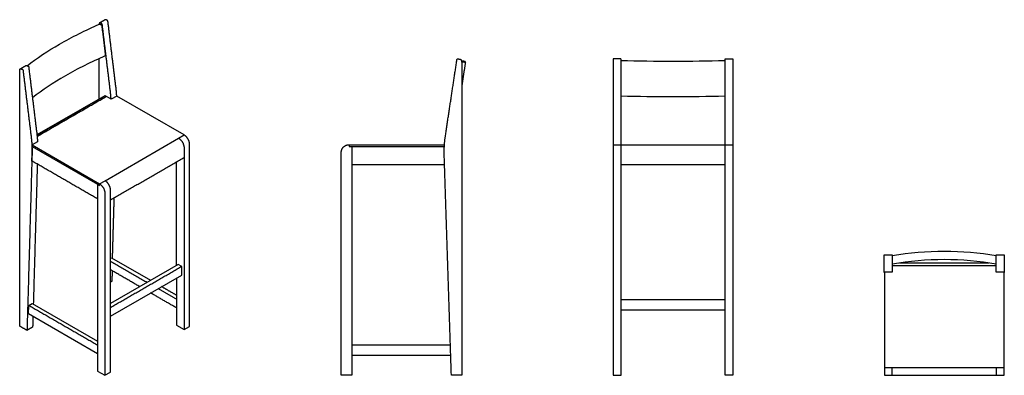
# Model space of a CAD drawing. Header units: millimetres. Extents: x -1623 to 1623, y -586 to 586.
import ezdxf

# ---------------------------------------------------------------- set-up
doc = ezdxf.new("R2010")
doc.units = ezdxf.units.MM
doc.layers.add('Défaut', color=7, linetype='Continuous', true_color=0x000000)

msp = doc.modelspace()

# ---------------------------------------------------------------- linework, layer by layer
at = {"layer": 'Défaut', "lineweight": -3}
for points in [[(-1342.9, 335.6), (-1566.4, 206.6)], [(-1080.6, 205.8), (-1081, 206.1), (-1303.3, 334.4), (-1321.7, 323.8), (-1337, 332.6), (-1341.9, 335.5)], [(-1582.6, 168.2), (-1366.7, 43.6), (-1360.3, 39.9), (-1360.3, 44.8), (-1341.9, 55.4), (-1099.4, 195.5), (-1081, 206.1)], [(-1564.5, 183.9), (-1564.2, 183.8), (-1582.6, 173.1), (-1582.6, 168.2)], [(-1582.6, 173.1), (-1360.3, 44.8), (-1359.9, 44.6)], [(-1105.8, -265.3), (-1105.8, -421.4), (-1081.4, -435.5), (-1063, -424.9), (-1063, 175.3)], [(-538, 173.8), (-537.4, 173.8), (-223, 173.8), (-222.7, 173.8)], [(-537.4, 173.8), (-537.4, 167.8), (-223, 167.8), (-223, 173.8)], [(-528.4, 167.8), (-528.4, 108.8), (-222.5, 108.8)], [(333.5, 173.8), (359.5, 173.8), (702.5, 173.8), (728.5, 173.8)], [(333.5, 173.8), (333.5, -586.2), (359.5, -586.2), (359.5, 173.8)], [(728.5, 173.8), (728.5, -586.2), (702.5, -586.2), (702.5, 173.8)], [(-528.4, 108.8), (-528.4, -586.2), (-562.9, -586.2), (-562.9, 148.9)], [(-1366.7, 43.6), (-1366.7, -572.1), (-1342.3, -586.1), (-1323.9, -575.5), (-1323.9, 24.7)], [(-1342.3, 14.1), (-1342.3, -586.1)], [(-1323.9, -200.1), (-1320.9, -198.4), (-1191.5, -273.1)], [(-1323.9, -391.2), (-1089, -255.6), (-1089, -227), (-1100.3, -220.5), (-1323.9, -349.6)], [(1253.9, -246.4), (1227.9, -246.4), (1227.9, -560.7), (1227.9, -561.3)], [(1622.9, -561.3), (1622.9, -560.7), (1622.9, -246.4), (1596.9, -246.4), (1596.9, -242.6)], [(1623.3, -246.9), (1622.9, -246.9)], [(-1366.7, -514.9), (-1594, -383.7), (-1593.1, -355.6), (-1581.8, -349.1), (-1366.7, -473.3)], [(1227.9, -560.7), (1253.9, -560.7), (1622.9, -560.7)], [(1227.9, -586.2), (1253.9, -586.2), (1596.9, -586.2), (1622.9, -586.2)]]:
    msp.add_lwpolyline(points, dxfattribs=at)
for points, degree in [([(-1341.6, 585.9), (-1350.8, 580.6), (-1360.1, 575.2)], 2), ([(-1334.8, 584.2), (-1337, 585.1), (-1339.2, 585.9)], 2), ([(-1491.6, 505.6), (-1450.7, 529.3), (-1406.6, 551.3), (-1360, 571.5)], 3), ([(-1359.3, 571.5), (-1356.8, 570.5), (-1354.3, 569.5)], 2), ([(-1353.5, 573.4), (-1355.7, 574.3), (-1357.8, 575.2)], 2), ([(-1352.7, 567.2), (-1346.7, 517.7), (-1340.6, 468.2)], 2), ([(-1324.3, 350.5), (-1337.7, 460.3), (-1351.1, 570)], 2), ([(-1305.7, 361.3), (-1319.1, 471), (-1332.4, 580.7)], 2), ([(-1598.8, 434.5), (-1566.5, 459.3), (-1530.7, 483.1), (-1491.6, 505.6)], 3), ([(-1341.1, 467), (-1387.7, 446.8), (-1431.8, 424.8), (-1472.7, 401.2)], 3), ([(-1362.1, 457.7), (-1362.1, 391.1), (-1362.1, 324.5)], 2), ([(-219.3, 204.7), (-200.4, 329.7), (-181.5, 454.6)], 2), ([(-178.1, 457.1), (-175, 456.6), (-171.9, 456.2)], 2), ([(358.5, 457.1), (346.5, 457.1), (334.5, 457.1)], 2), ([(358.5, 457.1), (346.5, 457.1), (334.5, 457.1)], 2), ([(703.5, 457.1), (715.5, 457.1), (727.5, 457.1)], 2), ([(703.5, 457.1), (715.5, 457.1), (727.5, 457.1)], 2), ([(-1621.3, 424.4), (-1612, 429.8), (-1602.7, 435.1)], 2), ([(-1619, 424.4), (-1616.9, 423.5), (-1614.7, 422.6)], 2), ([(-1600.4, 435.1), (-1598.2, 434.3), (-1596, 433.4)], 2), ([(-1593.6, 429.9), (-1580.2, 320.2), (-1566.9, 210.5)], 2), ([(-153.7, 446.2), (-159.8, 405.8), (-165.9, 365.4)], 2), ([(-165.9, 444.2), (-165.9, -71), (-165.9, -586.2)], 2), ([(333.5, 454.4), (333.5, 329.5), (333.5, 204.6)], 2), ([(359.5, 204.6), (359.5, 329.5), (359.5, 454.4)], 2), ([(359.5, 451.7), (415.8, 450.3), (473.2, 449.5), (531, 449.5)], 3), ([(531, 449.5), (588.9, 449.5), (646.2, 450.3), (702.5, 451.7)], 3), ([(702.5, 204.6), (702.5, 329.5), (702.5, 454.4)], 2), ([(728.5, 454.4), (728.5, 329.5), (728.5, 204.6)], 2), ([(-1623.3, -424.2), (-1623.3, -3.6), (-1623.3, 417)], 2), ([(-1612.3, 419.2), (-1598.9, 309.5), (-1585.5, 199.7)], 2), ([(-1472.7, 401.2), (-1512.4, 378.2), (-1548.8, 354), (-1581.3, 328.8)], 3), ([(-1566.3, 205.9), (-1454.9, 270.3), (-1343.4, 334.7)], 2), ([(-1337, 332.6), (-1451.4, 266.6), (-1565.8, 200.5)], 2), ([(531, 331.7), (473.2, 331.7), (415.8, 332.5), (359.5, 333.9)], 3), ([(702.5, 333.9), (646.2, 332.5), (588.9, 331.7), (531, 331.7)], 3), ([(-1099.4, 195.4), (-1099.4, 195.4), (-1099.4, 195.5)], 2), ([(-1099.4, 195.5), (-1099.2, 195.3), (-1099, 195.2)], 2), ([(-1081.4, 164.7), (-1081.4, 148.3), (-1081.4, 132)], 2), ([(-1582.6, 141.6), (-1590.9, -148.3), (-1599.2, -438.1)], 2), ([(-1583, 120.3), (-1582.7, 131), (-1582.4, 141.7)], 2), ([(-1323.9, -8.1), (-1202.6, 62), (-1081.4, 132)], 2), ([(-1081.4, 132), (-1081.4, -151.8), (-1081.4, -435.5)], 2), ([(-199.9, -586.2), (-211.6, -225.3), (-223.4, 135.5)], 2), ([(-1366.7, -4.6), (-1474.8, 57.9), (-1583, 120.3)], 2), ([(-1565.2, 110), (-1571.8, -120.5), (-1578.4, -351)], 2), ([(-1105.8, -223.6), (-1105.8, -52.9), (-1105.8, 117.9)], 2), ([(359.5, 108.8), (531, 108.8), (702.5, 108.8)], 2), ([(-1341.5, 55.2), (-1341.7, 55.3), (-1341.9, 55.4)], 2), ([(-1317.2, -200.5), (-1314.4, -100.7), (-1311.5, -0.9)], 2), ([(1227.5, -189.2), (1240.7, -189.2), (1253.9, -189.2)], 2), ([(1253.9, -191.4), (1310.2, -181.9), (1367.6, -177), (1425.4, -177)], 3), ([(1425.4, -177), (1483.3, -177), (1540.6, -181.9), (1596.9, -191.4)], 3), ([(1596.9, -189.2), (1610.1, -189.2), (1623.3, -189.2)], 2), ([(-1323.9, -209.7), (-1263.4, -244.7), (-1202.8, -279.7)], 2), ([(-1323.9, -362.6), (-1206.4, -294.8), (-1089, -227)], 2), ([(1227.5, -201.4), (1227.5, -198.3), (1227.5, -195.2)], 2), ([(1227.5, -242.6), (1227.5, -223.7), (1227.5, -204.8)], 2), ([(1253.9, -195.2), (1253.9, -198.3), (1253.9, -201.4)], 2), ([(1253.9, -204.8), (1253.9, -223.7), (1253.9, -242.6)], 2), ([(1425.4, -204.9), (1367.6, -204.9), (1310.2, -209.9), (1253.9, -219.6)], 3), ([(1253.9, -224.7), (1425.4, -224.7), (1596.9, -224.7)], 2), ([(1278.2, -215.7), (1425.4, -215.7), (1572.6, -215.7)], 2), ([(1596.9, -219.6), (1540.6, -209.9), (1483.3, -204.9), (1425.4, -204.9)], 3), ([(1596.9, -201.4), (1596.9, -198.3), (1596.9, -195.2)], 2), ([(1596.9, -242.6), (1596.9, -223.7), (1596.9, -204.8)], 2), ([(1623.3, -195.2), (1623.3, -198.3), (1623.3, -201.4)], 2), ([(1623.3, -204.8), (1623.3, -223.7), (1623.3, -242.6)], 2), ([(-1227.6, -293.9), (-1275.7, -266.1), (-1323.9, -238.3)], 2), ([(-1318.4, -241.5), (-1318.9, -259), (-1319.4, -276.5)], 2), ([(1227.9, -246.9), (1227.7, -246.9), (1227.5, -246.9)], 2), ([(-1319.4, -276.5), (-1321.7, -277.8), (-1323.9, -279.1)], 2), ([(-1105.8, -364.3), (-1148.6, -339.5), (-1191.5, -314.8)], 2), ([(-1166.8, -300.5), (-1136.3, -318.1), (-1105.8, -335.7)], 2), ([(-1105.8, -322.6), (-1130.6, -308.3), (-1155.4, -293.9)], 2), ([(-1593.1, -355.6), (-1479.9, -421), (-1366.7, -486.3)], 2), ([(359.5, -336.2), (531, -336.2), (702.5, -336.2)], 2), ([(702.5, -371.2), (531, -371.2), (359.5, -371.2)], 2), ([(-1579.6, -392), (-1580.1, -409.7), (-1580.6, -427.3)], 2), ([(-1599.2, -438.1), (-1611.3, -431.2), (-1623.3, -424.2)], 2), ([(-1580.6, -427.3), (-1589.9, -432.7), (-1599.2, -438.1)], 2), ([(-528.4, -486.2), (-365.8, -486.2), (-203.1, -486.2)], 2), ([(-202, -521.2), (-365.2, -521.2), (-528.4, -521.2)], 2), ([(1253.9, -561.3), (1253.9, -561), (1253.9, -560.7)], 2), ([(1596.9, -560.7), (1596.9, -561), (1596.9, -561.3)], 2), ([(-165.9, -586.2), (-182.9, -586.2), (-199.9, -586.2)], 2)]:
    msp.add_open_spline(points, degree=degree, dxfattribs=at)
for points, weights in [([(-1339.2, 585.9), (-1340.6, 586.5), (-1341.6, 585.9)], [1, 0.913644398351, 0.924964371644]), ([(-1361.3, 573.8), (-1361.7, 572.3), (-1361.9, 570.7)], [1, 0.993909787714, 0.994389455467]), ([(-1360.2, 575.2), (-1361, 574.7), (-1361.3, 573.8)], [0.924964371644, 0.93366052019, 1]), ([(-1357.8, 575.2), (-1359.2, 575.7), (-1360.2, 575.2)], [1, 0.913644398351, 0.924964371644]), ([(-1351.1, 570), (-1351.4, 572.6), (-1353.5, 573.4)], [1, 0.707106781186, 1]), ([(-1332.4, 580.7), (-1332.7, 583.3), (-1334.8, 584.2)], [1, 0.707106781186, 1]), ([(-181.5, 454.6), (-181, 457.5), (-178.1, 457.1)], [1, 0.707106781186, 1]), ([(-171.9, 456.2), (-168.2, 455.6), (-167.1, 452)], [1, 0.847304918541, 1]), ([(333.5, 456.1), (333.5, 456.1), (333.5, 454.4)], [0.945804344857, 0.737321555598, 1]), ([(359.5, 454.4), (359.5, 456.1), (359.5, 456.1)], [1, 0.737321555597, 0.945804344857]), ([(702.5, 454.4), (702.5, 456.1), (702.5, 456.1)], [1, 0.737321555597, 0.945804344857]), ([(728.5, 456.1), (728.5, 456.1), (728.5, 454.4)], [0.945804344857, 0.737321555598, 1]), ([(-1623.3, 417), (-1623.3, 420.3), (-1622.4, 423)], [1, 0.98870886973, 1]), ([(-1622.4, 423), (-1622.1, 423.9), (-1621.4, 424.4)], [1, 0.93366052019, 0.924964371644]), ([(-1621.4, 424.4), (-1620.4, 424.9), (-1619, 424.4)], [0.924964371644, 0.913644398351, 1]), ([(-1614.7, 422.6), (-1612.6, 421.8), (-1612.3, 419.2)], [1, 0.707106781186, 1]), ([(-1602.7, 435.1), (-1601.8, 435.7), (-1600.4, 435.1)], [0.924964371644, 0.913644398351, 1]), ([(-1596, 433.4), (-1593.9, 432.5), (-1593.6, 429.9)], [1, 0.707106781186, 1]), ([(-167.1, 452), (-165.9, 448.2), (-165.9, 444.2)], [1, 0.98870886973, 1]), ([(-155.4, 448.5), (-155.4, 448.5), (-166.6, 450.2)], [1, 0.969782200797, 0.945799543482]), ([(-164.6, 447.8), (-153.7, 446.2), (-153.7, 446.2)], [0.999158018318, 0.996856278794, 1]), ([(-153.7, 446.2), (-153.4, 448.2), (-155.4, 448.5)], [1, 0.707106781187, 1]), ([(-1303.3, 334.4), (-1304, 347.6), (-1305.7, 361.3)], [0.998606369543, 0.998447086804, 1]), ([(-1341.9, 335.5), (-1342.5, 335.8), (-1342.9, 335.6)], [1, 0.853553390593, 0.853553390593]), ([(-1321.9, 323.9), (-1322.7, 337), (-1324.3, 350.5)], [0.998602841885, 0.99846545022, 1]), ([(-1585.5, 199.7), (-1582.5, 174.9), (-1582.5, 151.6)], [1, 0.99718310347, 1]), ([(-1566.9, 210.5), (-1565.2, 196.9), (-1564.5, 183.6)], [1, 0.998448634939, 0.998606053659]), ([(-1099, 195.2), (-1081.4, 185), (-1081.4, 164.7)], [1, 0.707106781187, 1]), ([(-1063, 175.3), (-1063, 195.7), (-1080.6, 205.8)], [1, 0.707106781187, 1]), ([(-223.6, 147.9), (-223.6, 176.5), (-219.3, 204.7)], [1, 0.99718310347, 1]), ([(333.5, 204.6), (333.5, 189.3), (333.5, 173.8)], [1, 0.998137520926, 0.997939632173]), ([(359.5, 173.8), (359.5, 189.3), (359.5, 204.6)], [0.997939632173, 0.998137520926, 1]), ([(702.5, 173.8), (702.5, 189.3), (702.5, 204.6)], [0.997939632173, 0.998137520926, 1]), ([(728.5, 204.6), (728.5, 189.3), (728.5, 173.8)], [1, 0.998137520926, 0.997939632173]), ([(-1582.2, 151.7), (-1582.2, 159.9), (-1582.6, 168.2)], [1, 0.999655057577, 1]), ([(-562.9, 148.9), (-562.9, 173.8), (-538, 173.8)], [1, 0.707106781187, 1]), ([(-1582.5, 151.6), (-1582.5, 146.5), (-1582.6, 141.6)], [1, 0.999867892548, 1]), ([(-1582.4, 141.7), (-1582.2, 146.7), (-1582.2, 151.7)], [1, 0.999867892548, 1]), ([(-223.4, 135.5), (-223.6, 141.7), (-223.6, 147.9)], [1, 0.999867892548, 1]), ([(-1359.9, 44.6), (-1342.3, 34.4), (-1342.3, 14.1)], [1, 0.707106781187, 1]), ([(-1323.9, 24.7), (-1323.9, 45), (-1341.5, 55.2)], [1, 0.707106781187, 1]), ([(1227.5, -190.4), (1227.5, -189.2), (1227.5, -189.2)], [1, 0.98870886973, 1]), ([(1227.5, -195.2), (1227.5, -191.5), (1227.5, -190.4)], [1, 0.847304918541, 1]), ([(1253.9, -189.2), (1253.9, -189.2), (1253.9, -190.4)], [1, 0.98870886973, 1]), ([(1253.9, -190.4), (1253.9, -191.5), (1253.9, -195.2)], [1, 0.847304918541, 1]), ([(1596.9, -190.4), (1596.9, -189.2), (1596.9, -189.2)], [1, 0.98870886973, 1]), ([(1596.9, -195.2), (1596.9, -191.5), (1596.9, -190.4)], [1, 0.847304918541, 1]), ([(1623.3, -189.2), (1623.3, -189.2), (1623.3, -190.4)], [1, 0.98870886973, 1]), ([(1623.3, -190.4), (1623.3, -191.5), (1623.3, -195.2)], [1, 0.847304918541, 1]), ([(1227.5, -204.8), (1227.5, -204.4), (1227.5, -201.4)], [1, 0.707106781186, 1]), ([(1253.9, -201.4), (1253.9, -204.4), (1253.9, -204.8)], [1, 0.707106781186, 1]), ([(1596.9, -204.8), (1596.9, -204.4), (1596.9, -201.4)], [1, 0.707106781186, 1]), ([(1623.3, -201.4), (1623.3, -204.4), (1623.3, -204.8)], [1, 0.707106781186, 1]), ([(1227.5, -246.9), (1227.5, -246.9), (1227.5, -242.6)], [1, 0.99718310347, 1]), ([(1253.9, -242.6), (1253.9, -245.4), (1253.9, -246.4)], [1, 0.998167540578, 0.998719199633]), ([(1623.3, -242.6), (1623.3, -246.9), (1623.3, -246.9)], [1, 0.99718310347, 1]), ([(1227.9, -561.3), (1227.9, -586.2), (1227.9, -586.2)], [1, 0.707106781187, 1]), ([(1253.9, -586.2), (1253.9, -586.2), (1253.9, -561.3)], [1, 0.707106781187, 1]), ([(1596.9, -561.3), (1596.9, -586.2), (1596.9, -586.2)], [1, 0.707106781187, 1]), ([(1622.9, -586.2), (1622.9, -586.2), (1622.9, -561.3)], [1, 0.707106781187, 1])]:
    msp.add_rational_spline(points, weights, degree=2, dxfattribs=at)
for points, knots in [([(-1360, 571.5), (-1360, 571.6), (-1359.9, 571.6), (-1359.7, 571.6), (-1359.5, 571.6), (-1359.3, 571.5)], [1037.3353865, 1037.3353865, 1037.3353865, 1037.3353865, 1037.3730968, 1037.3730968, 1037.4525272, 1037.4525272, 1037.4525272, 1037.4525272]), ([(-1354.3, 569.5), (-1354.2, 569.5), (-1354.1, 569.4), (-1354, 569.3), (-1353.9, 569.2), (-1353.7, 569.1), (-1353.6, 569), (-1353.4, 568.8), (-1353.3, 568.7), (-1353.2, 568.5), (-1353.1, 568.4), (-1353, 568.2), (-1352.9, 568), (-1352.8, 567.8), (-1352.8, 567.7), (-1352.7, 567.4), (-1352.7, 567.3), (-1352.7, 567.2)], [1038.162937, 1038.162937, 1038.162937, 1038.162937, 1038.2025552, 1038.2025552, 1038.2421679, 1038.2421679, 1038.2817981, 1038.2817981, 1038.32142, 1038.32142, 1038.3610564, 1038.3610564, 1038.4006855, 1038.4006855, 1038.4403302, 1038.4403302, 1038.4799654, 1038.4799654, 1038.4799654, 1038.4799654]), ([(-1340.6, 468.2), (-1340.6, 468.1), (-1340.6, 468), (-1340.6, 467.8), (-1340.6, 467.7), (-1340.7, 467.5), (-1340.7, 467.4), (-1340.8, 467.3), (-1340.8, 467.2), (-1341, 467.1), (-1341, 467), (-1341.1, 467)], [1049.8799654, 1049.8799654, 1049.8799654, 1049.8799654, 1049.9196858, 1049.9196858, 1049.9594061, 1049.9594061, 1049.9991264, 1049.9991264, 1050.0388467, 1050.0388467, 1050.0799557, 1050.0799557, 1050.0799557, 1050.0799557])]:
    msp.add_open_spline(points, degree=3, knots=knots, dxfattribs=at)
for points, knots in [([(334.5, 457.1), (334.1, 457.1), (333.8, 456.8), (333.5, 456.5), (333.5, 456.1)], [232.377994, 232.377994, 232.377994, 233.206421, 233.206421, 234.034849, 234.034849, 234.034849]), ([(359.5, 456.1), (359.5, 456.5), (359.2, 456.8), (358.9, 457.1), (358.5, 457.1)], [206.72114, 206.72114, 206.72114, 207.549567, 207.549567, 208.377994, 208.377994, 208.377994]), ([(702.5, 456.1), (702.5, 456.5), (702.8, 456.8), (703.1, 457.1), (703.5, 457.1)], [206.72114, 206.72114, 206.72114, 207.549567, 207.549567, 208.377994, 208.377994, 208.377994]), ([(727.5, 457.1), (727.9, 457.1), (728.2, 456.8), (728.5, 456.5), (728.5, 456.1)], [232.377994, 232.377994, 232.377994, 233.206421, 233.206421, 234.034849, 234.034849, 234.034849])]:
    msp.add_rational_spline(points, [1, 0.853553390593, 0.853553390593, 0.853553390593, 1], degree=2, knots=knots, dxfattribs=at)

doc.saveas('drawing.dxf')
